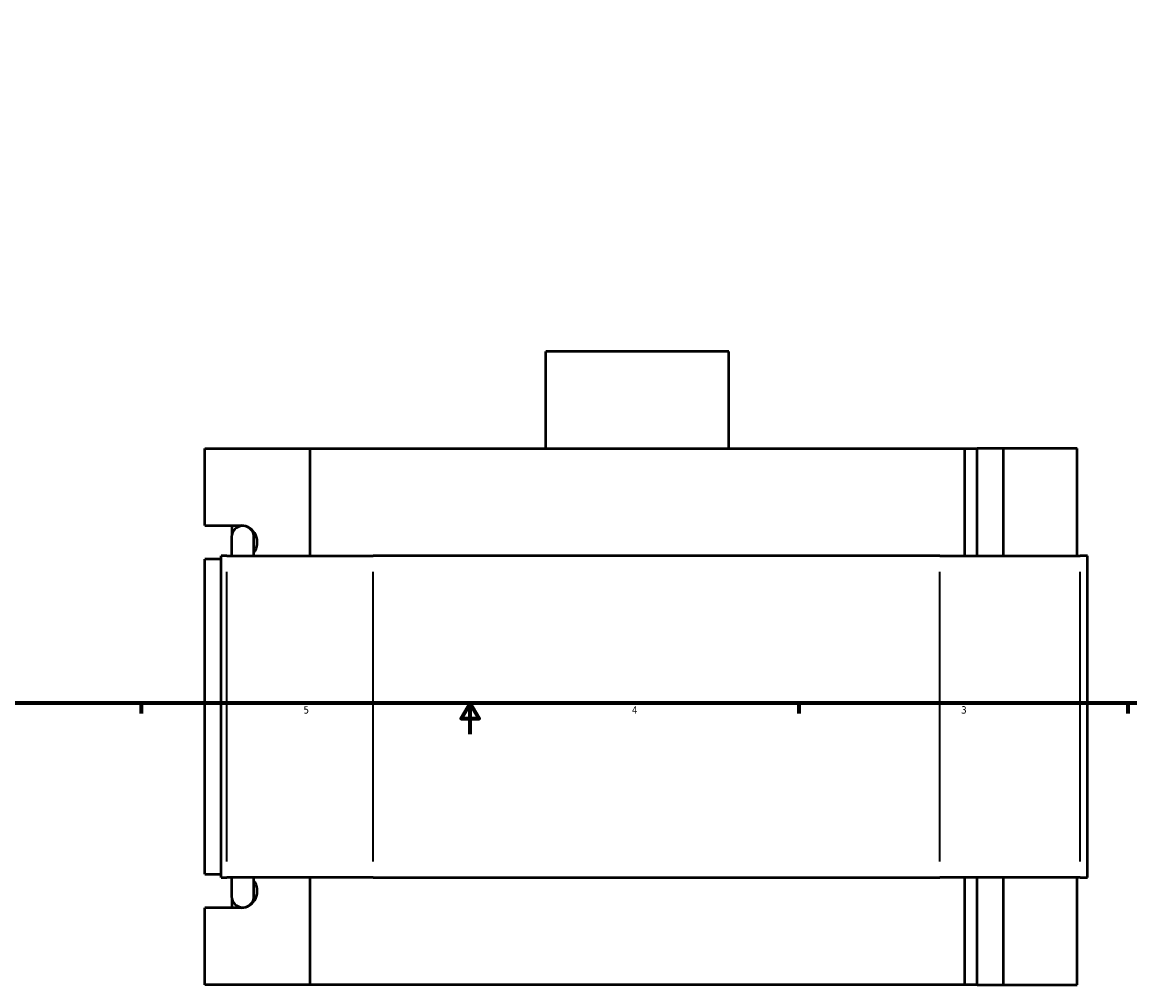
# Model space of a CAD drawing. Header units: inches. Extents: x -3.1 to 51.5, y -2.6 to 50.
# Tile 3 of 9: x 11.2 to 25.5, y -2.6 to 9.8. Entities that reach past the tile are written whole.
import ezdxf

# ---------------------------------------------------------------- set-up
doc = ezdxf.new("R2010")
doc.units = ezdxf.units.IN
doc.header["$MEASUREMENT"] = 0
for name, color, linetype, lineweight in [('Border (ANSI)', 7, 'Continuous', 70), ('Visible (ANSI)', 7, 'Continuous', 50), ('Visible Narrow (ANSI)', 7, 'Continuous', 35)]:
    doc.layers.add(name, color=color, linetype=linetype, lineweight=lineweight)
doc.styles.add('Note Text (ANSI)', font='tahoma.ttf')

# ---------------------------------------------------------------- blocks, each defined once
blk = doc.blocks.new('Borders Default Border')
at = {"layer": 'Border (ANSI)'}
for p, q in [((12.75, 1), (12.75, 0.866)), ((21.25, 1), (21.25, 0.866)), ((25.5, 1), (25.5, 0.866))]:
    blk.add_line(p, q, dxfattribs=at)
at = {"layer": 'Border (ANSI)', "flags": 128}
for points in [[(0.5, 1), (0.5, 21), (33.5, 21), (33.5, 1), (0.5, 1)], [(17, 0.6), (17, 1), (16.885, 0.8), (17.115, 0.8), (17, 1)]]:
    blk.add_lwpolyline(points, dxfattribs=at)
at = {"layer": 'Border (ANSI)', "color": 5, "true_color": 0x0000ff, "char_height": 0.0945, "attachment_point": 7, "style": 'Note Text (ANSI)'}
for s, insert in [('5', (14.847, 0.864)), ('4', (19.092, 0.866)), ('3', (23.346, 0.864))]:
    blk.add_mtext(s, dxfattribs=dict(at, insert=insert))

msp = doc.modelspace()

# ---------------------------------------------------------------- linework, layer by layer
at = {"layer": 'Visible (ANSI)'}
for p, q in [((20.344, 5.5453), (17.9779, 5.5453)), ((17.9779, 4.2903), (17.9779, 5.5453)), ((20.344, 4.2903), (20.344, 5.5453)), ((13.5719, 3.2938), (13.5719, 4.2903)), ((13.5719, 4.2903), (14.9268, 4.2903)), ((14.9268, 4.2903), (14.9268, 2.9043)), ((14.9268, 4.2903), (23.3951, 4.2903)), ((23.3951, 4.2903), (23.5515, 4.2903)), ((23.3951, 2.9043), (23.3951, 4.2903)), ((23.8953, 4.2903), (23.5515, 4.2903)), ((23.5515, 2.9043), (23.5515, 4.2903)), ((24.8451, 4.2903), (23.8953, 4.2903)), ((23.8953, 2.9043), (23.8953, 4.2903)), ((24.8451, 2.9043), (24.8451, 4.2903)), ((13.5719, 3.2938), (14.0461, 3.2938)), ((13.9231, 3.187), (13.9231, 3.2938)), ((13.9174, 3.1469), (13.9174, 2.9043)), ((14.2058, 2.9043), (14.2058, 3.1469)), ((13.8561, 2.9043), (13.7822, 2.9043)), ((13.7822, -1.2537), (13.7822, 2.9043)), ((13.8561, 2.9043), (15.7468, 2.9043)), ((23.0701, 2.9043), (15.7468, 2.9043)), ((23.0701, 2.9043), (24.884, 2.9043)), ((24.9802, 2.9043), (24.884, 2.9043)), ((24.9802, -1.2537), (24.9802, 2.9043)), ((13.7822, 2.8613), (13.5719, 2.8613)), ((13.5719, -1.2107), (13.5719, 2.8613)), ((13.5719, -1.2107), (13.7822, -1.2107)), ((13.7822, -1.2537), (13.8561, -1.2537)), ((15.7468, -1.2537), (13.8561, -1.2537)), ((13.9174, -1.2537), (13.9174, -1.4962)), ((14.2058, -1.4962), (14.2058, -1.2537)), ((14.9268, -1.2537), (14.9268, -2.6397)), ((15.7468, -1.2537), (23.0701, -1.2537)), ((24.884, -1.2537), (23.0701, -1.2537)), ((23.3951, -2.6397), (23.3951, -1.2537)), ((23.5515, -2.6397), (23.5515, -1.2537)), ((23.8953, -2.6397), (23.8953, -1.2537)), ((24.8451, -2.6397), (24.8451, -1.2537)), ((24.884, -1.2537), (24.9802, -1.2537)), ((13.9231, -1.6432), (13.9231, -1.5364)), ((14.0461, -1.6432), (13.5719, -1.6432)), ((13.5719, -2.6397), (13.5719, -1.6432)), ((14.9268, -2.6397), (13.5719, -2.6397)), ((23.3951, -2.6397), (14.9268, -2.6397)), ((23.5515, -2.6397), (23.3951, -2.6397)), ((23.5515, -2.6397), (23.8953, -2.6397)), ((23.8953, -2.6397), (24.8451, -2.6397))]:
    msp.add_line(p, q, dxfattribs=at)
for centre, start, end in [((14.0616, 3.1469), 0, 180), ((14.0616, -1.4962), 180, 0)]:
    msp.add_arc(centre, 0.1442, start, end, dxfattribs=at)
for centre, major_axis, start_param, end_param in [((14.0461, 3.0776), (0, 0.2163), 4.0454976, 6.2831853), ((14.0461, -1.4269), (0, -0.2163), 0, 2.2376877)]:
    msp.add_ellipse(centre, major_axis=major_axis, ratio=0.9396926, start_param=start_param, end_param=end_param, dxfattribs=at)
at = {"layer": 'Visible Narrow (ANSI)'}
for p, q in [((13.8561, -1.0458), (13.8561, 2.6964)), ((15.7468, -1.0458), (15.7468, 2.6964)), ((23.0701, -1.0458), (23.0701, 2.6964)), ((24.884, -1.0458), (24.884, 2.6964))]:
    msp.add_line(p, q, dxfattribs=at)

# ---------------------------------------------------------------- block references
msp.add_blockref('Borders Default Border', (0, 0))

doc.saveas('drawing.dxf')
